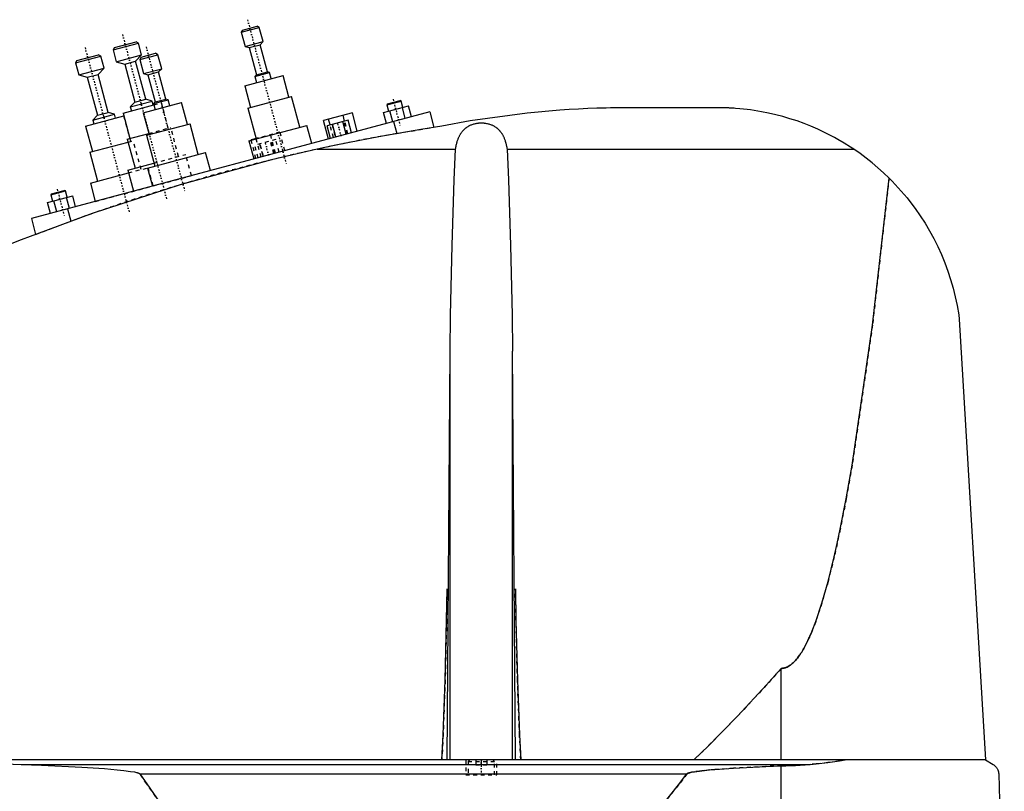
# Model space of a CAD drawing. Extents: x -602 to 174, y -139 to 487.
# Tile 4 of 7: x -463 to -200, y 69 to 275. Entities that reach past the tile are written whole.
import ezdxf

# ---------------------------------------------------------------- set-up
doc = ezdxf.new("R2010")
doc.units = 0
doc.linetypes.add('CENTER', pattern=[1.5, 0.45, -0.5, 0.05, -0.5])
doc.linetypes.add('DASHED', pattern=[2, 1, -1])
for name, color, linetype in [('AM_0', 7, 'CONTINUOUS'), ('AM_3', 7, 'DASHED'), ('AM_7', 7, 'CENTER')]:
    doc.layers.add(name, color=color, linetype=linetype)

msp = doc.modelspace()

# ---------------------------------------------------------------- linework, layer by layer
at = {"layer": 'AM_0', "color": 7, "linetype": 'CONTINUOUS'}
for p, q in [((-404.04, 271.18), (-399.21, 272.47)), ((-403.69, 271.79), (-404.04, 271.18)), ((-404.04, 271.18), (-403.03, 267.41)), ((-403.69, 271.79), (-399.82, 272.82)), ((-399.21, 272.47), (-399.82, 272.82)), ((-398.2, 268.7), (-399.21, 272.47)), ((-438.22, 266.52), (-431.45, 268.33)), ((-437.86, 267.13), (-432.07, 268.68)), ((-431.45, 268.33), (-432.07, 268.68)), ((-430.6, 265.14), (-431.45, 268.33)), ((-403.03, 267.41), (-398.2, 268.7)), ((-399.01, 267.86), (-398.2, 268.7)), ((-437.86, 267.13), (-438.22, 266.52)), ((-438.22, 266.52), (-437.36, 263.33)), ((-430.73, 264.54), (-426.87, 265.58)), ((-426.26, 265.22), (-426.87, 265.58)), ((-403.03, 267.41), (-401.91, 267.09)), ((-401.91, 267.09), (-399.01, 267.86)), ((-401.91, 267.09), (-399.97, 259.84)), ((-397.07, 260.62), (-399.01, 267.86)), ((-448.22, 263.02), (-441.45, 264.83)), ((-447.86, 263.63), (-448.22, 263.02)), ((-448.22, 263.02), (-447.36, 259.83)), ((-447.86, 263.63), (-442.07, 265.18)), ((-441.45, 264.83), (-442.07, 265.18)), ((-440.6, 261.64), (-441.45, 264.83)), ((-437.36, 263.33), (-430.6, 265.14)), ((-437.36, 263.33), (-435.12, 262.69)), ((-435.12, 262.69), (-432.22, 263.46)), ((-435.12, 262.69), (-432.4, 252.55)), ((-432.22, 263.46), (-430.6, 265.14)), ((-429.5, 253.32), (-432.22, 263.46)), ((-431.09, 263.93), (-426.26, 265.22)), ((-430.73, 264.54), (-431.09, 263.93)), ((-431.09, 263.93), (-430.08, 260.16)), ((-425.25, 261.46), (-426.26, 265.22)), ((-447.36, 259.83), (-440.6, 261.64)), ((-442.22, 259.96), (-440.6, 261.64)), ((-430.08, 260.16), (-425.25, 261.46)), ((-430.08, 260.16), (-428.95, 259.84)), ((-428.95, 259.84), (-426.06, 260.62)), ((-426.06, 260.62), (-425.25, 261.46)), ((-424.12, 253.37), (-426.06, 260.62)), ((-400.37, 259.42), (-396.51, 260.46)), ((-399.97, 259.84), (-397.07, 260.62)), ((-396.51, 260.46), (-397.07, 260.62)), ((-396.07, 258.82), (-396.51, 260.46)), ((-447.36, 259.83), (-445.12, 259.19)), ((-445.12, 259.19), (-442.22, 259.96)), ((-445.12, 259.19), (-442.4, 249.05)), ((-439.5, 249.82), (-442.22, 259.96)), ((-428.95, 259.84), (-427.01, 252.6)), ((-403.12, 256.93), (-392.88, 259.67)), ((-399.97, 259.84), (-400.37, 259.42)), ((-400.37, 259.42), (-399.93, 257.78)), ((-391.33, 253.88), (-392.88, 259.67)), ((-403.12, 256.93), (-401.57, 251.13)), ((-433.62, 251.29), (-427.82, 252.84)), ((-432.4, 252.55), (-433.62, 251.29)), ((-432.4, 252.55), (-429.5, 253.32)), ((-430.17, 249.68), (-419.93, 252.42)), ((-427.82, 252.84), (-429.5, 253.32)), ((-427.54, 251.78), (-427.82, 252.84)), ((-427.42, 252.18), (-423.56, 253.21)), ((-427.01, 252.6), (-427.42, 252.18)), ((-427.42, 252.18), (-426.98, 250.54)), ((-427.01, 252.6), (-424.12, 253.37)), ((-423.56, 253.21), (-424.12, 253.37)), ((-423.12, 251.57), (-423.56, 253.21)), ((-418.37, 246.63), (-419.93, 252.42)), ((-402.24, 250.95), (-390.65, 254.06)), ((-388.45, 245.85), (-390.65, 254.06)), ((-365.21, 251.82), (-361.34, 252.85)), ((-365.03, 252.12), (-361.65, 253.03)), ((-361.34, 252.85), (-361.65, 253.03)), ((-360.89, 251.16), (-361.34, 252.85)), ((-353.75, 249.97), (-460, 221.5)), ((-442.4, 249.05), (-439.5, 249.82)), ((-437.82, 249.34), (-439.5, 249.82)), ((-435.55, 249.63), (-427.32, 251.84)), ((-435.55, 249.63), (-433.74, 242.87)), ((-433.62, 251.29), (-433.33, 250.23)), ((-430.17, 249.68), (-428.61, 243.89)), ((-402.24, 250.95), (-400.04, 242.74)), ((-374.39, 249.72), (-382.11, 247.65)), ((-373.07, 244.79), (-374.39, 249.72)), ((-366.08, 249.77), (-359.39, 251.56)), ((-365.3, 246.87), (-366.08, 249.77)), ((-365.03, 252.12), (-365.21, 251.82)), ((-365.21, 251.82), (-364.75, 250.13)), ((-363.63, 247.32), (-364.41, 250.22)), ((-360.29, 248.22), (-361.06, 251.12)), ((-358.61, 248.67), (-359.39, 251.56)), ((-353.75, 249.97), (-352.64, 245.83)), ((-274, 251), (-305.5, 251)), ((-445.55, 246.13), (-435.35, 248.87)), ((-443.62, 247.79), (-437.82, 249.34)), ((-442.4, 249.05), (-443.62, 247.79)), ((-443.62, 247.79), (-443.33, 246.73)), ((-437.54, 248.28), (-437.82, 249.34)), ((-380.79, 242.72), (-382.11, 247.65)), ((-375.53, 247.76), (-381.11, 246.26)), ((-380.34, 246.47), (-380.76, 248.01)), ((-376.02, 244), (-376.93, 247.38)), ((-376.48, 247.5), (-376.89, 249.05)), ((-374.62, 244.38), (-375.53, 247.76)), ((-363.41, 247.38), (-362.55, 244.19)), ((-445.55, 246.13), (-443.74, 239.37)), ((-429.29, 243.7), (-417.7, 246.81)), ((-415.5, 238.6), (-417.7, 246.81)), ((-401.98, 242.22), (-386.52, 246.36)), ((-385.23, 241.54), (-386.52, 246.36)), ((-380.2, 242.88), (-381.11, 246.26)), ((-378.81, 243.26), (-379.71, 246.64)), ((-444.42, 239.19), (-434.21, 241.92)), ((-434.42, 242.69), (-428.7, 244.22)), ((-434.42, 242.69), (-432.35, 234.96)), ((-429.29, 243.7), (-427.09, 235.49)), ((-401.98, 242.22), (-400.68, 237.39)), ((-400.07, 242.84), (-401.43, 242.47)), ((-401.41, 242.38), (-401.43, 242.47)), ((-400.05, 242.74), (-400.08, 242.84)), ((-444.42, 239.19), (-442.35, 231.46)), ((-429.02, 234.98), (-413.57, 239.12)), ((-412.27, 234.29), (-413.57, 239.12)), ((-383.81, 240), (-346.87, 240)), ((-333.13, 240), (-240.66, 240)), ((-434.28, 234.44), (-427.31, 236.31)), ((-434.28, 234.44), (-432.77, 228.8)), ((-429.02, 234.98), (-427.73, 230.15)), ((-444.28, 230.94), (-434.07, 233.68)), ((-454.8, 227.81), (-450.93, 228.85)), ((-454.62, 228.12), (-451.24, 229.02)), ((-450.93, 228.85), (-451.24, 229.02)), ((-450.48, 227.16), (-450.93, 228.85)), ((-444.28, 230.94), (-442.97, 226.06)), ((-455.67, 225.77), (-448.98, 227.56)), ((-454.62, 228.12), (-454.8, 227.81)), ((-454.8, 227.81), (-454.34, 226.12)), ((-453.22, 223.32), (-454, 226.21)), ((-449.88, 224.21), (-450.65, 227.11)), ((-448.2, 224.66), (-448.98, 227.56)), ((-454.89, 222.87), (-455.67, 225.77)), ((-450.34, 224.09), (-449.45, 220.77)), ((-460, 221.5), (-458.87, 217.27)), ((-212.5, 194.62), (-205.5, 77.05)), ((-349.12, 77.05), (-348.33, 186.12)), ((-348.33, 77.05), (-348.33, 186.12)), ((-330.88, 77.05), (-331.67, 186.12)), ((-331.67, 77.05), (-331.67, 186.12)), ((-260, 77.05), (-260, 101.49)), ((-205.5, 77.05), (-597, 77.05)), ((-494.4, 77.05), (-462.76, 75.85)), ((-205.5, 77.05), (-203.5, 75.85)), ((-462.76, 75.85), (-252.3, 75.85)), ((-260, 16.5), (-260, 75.49)), ((-431.04, 73.35), (-285.14, 73.35)), ((-202, 73.35), (-200.5, 16.5))]:
    msp.add_line(p, q, dxfattribs=at)
for points in [[(-305.5, 251, 0), (-306.72, 250.98, 0), (-309.16, 250.91, 0), (-311.61, 250.82, 0), (-312.84, 250.77, 0), (-314.08, 250.71, 0), (-316.55, 250.57, 0), (-319.04, 250.41, 0), (-327.81, 249.63, 0), (-342.95, 247.54, 0), (-350.5, 246.15, 0)], [(-240.66, 240, 0), (-241.49, 240.55, 0), (-243.18, 241.62, 0), (-244.91, 242.63, 0), (-245.78, 243.11, 0), (-246.66, 243.59, 0), (-248.44, 244.49, 0), (-250.25, 245.34, 0), (-252.08, 246.13, 0), (-253.92, 246.86, 0), (-255.79, 247.53, 0), (-256.73, 247.84, 0), (-257.67, 248.14, 0), (-259.56, 248.7, 0), (-261.45, 249.2, 0), (-263.36, 249.63, 0), (-265.27, 250.01, 0), (-267.2, 250.33, 0), (-268.16, 250.47, 0), (-269.12, 250.6, 0), (-271.06, 250.8, 0), (-272.2, 250.89, 0), (-272.53, 250.92, 0), (-272.85, 250.94, 0), (-273.02, 250.95, 0), (-273.18, 250.96, 0), (-273.51, 250.98, 0), (-273.84, 250.99, 0), (-274, 251, 0)], [(-346.87, 240, 0), (-346.86, 240.1, 0), (-346.83, 240.31, 0), (-346.79, 240.51, 0), (-346.77, 240.61, 0), (-346.75, 240.72, 0), (-346.71, 240.92, 0), (-346.67, 241.12, 0), (-346.62, 241.32, 0), (-346.57, 241.52, 0), (-346.52, 241.72, 0), (-346.49, 241.82, 0), (-346.46, 241.92, 0), (-346.4, 242.12, 0), (-346.34, 242.31, 0), (-346.28, 242.5, 0), (-346.21, 242.69, 0), (-346.13, 242.88, 0), (-346.1, 242.97, 0), (-346.06, 243.06, 0), (-345.98, 243.24, 0), (-345.89, 243.42, 0), (-345.85, 243.51, 0), (-345.8, 243.59, 0), (-345.71, 243.77, 0), (-345.62, 243.93, 0), (-345.57, 244.02, 0), (-345.52, 244.1, 0), (-345.41, 244.26, 0), (-345.3, 244.42, 0), (-345.19, 244.57, 0), (-345.07, 244.72, 0), (-344.95, 244.87, 0), (-344.89, 244.94, 0), (-344.83, 245.01, 0), (-344.7, 245.15, 0), (-344.57, 245.28, 0), (-344.43, 245.41, 0), (-344.29, 245.54, 0), (-344.14, 245.66, 0), (-344.07, 245.71, 0), (-343.99, 245.77, 0), (-343.84, 245.88, 0), (-343.68, 245.99, 0), (-343.52, 246.09, 0), (-343.35, 246.19, 0), (-343.17, 246.28, 0), (-343.08, 246.33, 0), (-342.99, 246.37, 0), (-342.8, 246.46, 0), (-342.61, 246.54, 0), (-342.41, 246.61, 0), (-342.21, 246.68, 0), (-342, 246.74, 0), (-341.9, 246.77, 0), (-341.8, 246.8, 0), (-341.59, 246.85, 0), (-341.38, 246.89, 0), (-341.16, 246.93, 0), (-340.95, 246.96, 0), (-340.74, 246.98, 0), (-340.63, 246.99, 0), (-340.52, 247, 0), (-340.31, 247.01, 0), (-340.1, 247.02, 0), (-340, 247.02, 0), (-339.9, 247.02, 0), (-339.69, 247.01, 0), (-339.48, 247, 0), (-339.37, 246.99, 0), (-339.26, 246.98, 0), (-339.05, 246.96, 0), (-338.84, 246.93, 0), (-338.62, 246.89, 0), (-338.41, 246.85, 0), (-338.2, 246.8, 0), (-338.1, 246.77, 0), (-338, 246.74, 0), (-337.79, 246.68, 0), (-337.59, 246.61, 0), (-337.39, 246.54, 0), (-337.2, 246.46, 0), (-337.01, 246.37, 0), (-336.92, 246.33, 0), (-336.83, 246.28, 0), (-336.65, 246.19, 0), (-336.48, 246.09, 0), (-336.32, 245.99, 0), (-336.16, 245.88, 0), (-336.01, 245.77, 0), (-335.93, 245.71, 0), (-335.86, 245.66, 0), (-335.71, 245.54, 0), (-335.57, 245.41, 0), (-335.43, 245.28, 0), (-335.3, 245.15, 0), (-335.17, 245.01, 0), (-335.11, 244.94, 0), (-335.05, 244.87, 0), (-334.93, 244.72, 0), (-334.81, 244.57, 0), (-334.7, 244.42, 0), (-334.59, 244.26, 0), (-334.48, 244.1, 0), (-334.43, 244.02, 0), (-334.38, 243.93, 0), (-334.29, 243.77, 0), (-334.2, 243.59, 0), (-334.15, 243.51, 0), (-334.11, 243.42, 0), (-334.02, 243.24, 0), (-333.94, 243.06, 0), (-333.9, 242.97, 0), (-333.87, 242.88, 0), (-333.79, 242.69, 0), (-333.72, 242.5, 0), (-333.66, 242.31, 0), (-333.6, 242.12, 0), (-333.54, 241.92, 0), (-333.51, 241.82, 0), (-333.48, 241.72, 0), (-333.43, 241.52, 0), (-333.38, 241.32, 0), (-333.33, 241.12, 0), (-333.29, 240.92, 0), (-333.25, 240.72, 0), (-333.23, 240.61, 0), (-333.21, 240.51, 0), (-333.17, 240.31, 0), (-333.14, 240.1, 0), (-333.13, 240, 0)], [(-350.5, 246.15, 0), (-356.16, 245.27, 0), (-367.37, 243.33, 0), (-378.39, 241.16, 0), (-383.81, 240, 0)], [(-383.81, 240, 0), (-395.97, 237.17, 0), (-420.06, 230.59, 0), (-443.79, 222.83, 0), (-455.5, 218.5, 0)], [(-348.33, 186.12, 0), (-348.19, 195.73, 0), (-347.78, 214.34, 0), (-347.21, 231.8, 0), (-346.87, 240, 0)], [(-333.13, 240, 0), (-332.79, 231.8, 0), (-332.22, 214.34, 0), (-331.81, 195.73, 0), (-331.67, 186.12, 0)], [(-231.25, 232.3, 0), (-232.71, 233.71, 0), (-235.77, 236.37, 0), (-238.99, 238.84, 0), (-240.66, 240, 0)], [(-260, 101.49, 0), (-259.98, 101.49, 0), (-259.93, 101.49, 0), (-259.88, 101.49, 0), (-259.86, 101.5, 0), (-259.84, 101.5, 0), (-259.79, 101.5, 0), (-259.74, 101.5, 0), (-259.7, 101.51, 0), (-259.65, 101.51, 0), (-259.6, 101.52, 0), (-259.58, 101.52, 0), (-259.56, 101.52, 0), (-259.51, 101.53, 0), (-259.46, 101.53, 0), (-259.42, 101.54, 0), (-259.37, 101.55, 0), (-259.32, 101.56, 0), (-259.3, 101.56, 0), (-259.28, 101.57, 0), (-259.23, 101.58, 0), (-259.18, 101.59, 0), (-259.16, 101.6, 0), (-259.14, 101.6, 0), (-259.09, 101.61, 0), (-259.04, 101.63, 0), (-259.02, 101.63, 0), (-259, 101.64, 0), (-258.95, 101.65, 0), (-258.9, 101.67, 0), (-258.86, 101.68, 0), (-258.81, 101.7, 0), (-258.76, 101.72, 0), (-258.74, 101.73, 0), (-258.72, 101.73, 0), (-258.67, 101.75, 0), (-258.62, 101.77, 0), (-258.46, 101.84, 0), (-258.18, 101.98, 0), (-257.9, 102.14, 0), (-257.62, 102.32, 0), (-257.48, 102.42, 0), (-257.34, 102.53, 0), (-257.06, 102.76, 0), (-256.78, 103.01, 0), (-256.5, 103.29, 0), (-256.23, 103.59, 0), (-255.95, 103.91, 0), (-255.81, 104.08, 0), (-255.67, 104.25, 0), (-255.39, 104.62, 0), (-255.11, 105.01, 0), (-254.97, 105.21, 0), (-254.83, 105.42, 0), (-254.55, 105.86, 0), (-254.27, 106.32, 0), (-254.13, 106.56, 0), (-254, 106.8, 0), (-253.72, 107.31, 0), (-253.44, 107.83, 0), (-253.16, 108.38, 0), (-252.88, 108.96, 0), (-252.61, 109.55, 0), (-252.47, 109.86, 0), (-252.33, 110.17, 0), (-252.05, 110.81, 0), (-251.78, 111.48, 0), (-250.81, 113.98, 0), (-249.16, 118.92, 0), (-247.51, 124.67, 0), (-245.88, 131.23, 0), (-245.07, 134.81, 0), (-244.27, 138.59, 0), (-242.67, 146.74, 0), (-241.08, 155.68, 0), (-235.67, 193.02, 0), (-231.25, 232.3, 0)], [(-231.25, 232.3, 0), (-230.4, 231.45, 0), (-228.77, 229.71, 0), (-227.2, 227.91, 0), (-226.44, 227, 0), (-225.7, 226.07, 0), (-224.27, 224.17, 0), (-222.92, 222.23, 0), (-221.64, 220.24, 0), (-220.44, 218.21, 0), (-219.31, 216.14, 0), (-218.78, 215.1, 0), (-218.26, 214.04, 0), (-217.29, 211.89, 0), (-216.39, 209.72, 0), (-215.57, 207.5, 0), (-214.83, 205.25, 0), (-214.17, 202.96, 0), (-213.87, 201.8, 0), (-213.59, 200.63, 0), (-213.09, 198.26, 0), (-212.67, 195.85, 0), (-212.5, 194.62, 0)], [(-455.5, 218.5, 0), (-462.76, 215.82, 0), (-477.17, 210.17, 0), (-491.43, 204.15, 0), (-498.5, 201.01, 0)], [(-350.53, 77.05, 0), (-350.19, 83.72, 0), (-349.64, 98.37, 0), (-349.25, 114.39, 0), (-349.12, 122.75, 0)], [(-330.88, 122.75, 0), (-330.75, 114.39, 0), (-330.36, 98.37, 0), (-329.81, 83.72, 0), (-329.47, 77.05, 0)], [(-283.32, 77.05, 0), (-279.43, 80.82, 0), (-271.66, 88.72, 0), (-263.89, 97.11, 0), (-260, 101.49, 0)], [(-252.3, 75.85, 0), (-250.72, 75.99, 0), (-247.58, 76.34, 0), (-244.47, 76.79, 0), (-242.93, 77.05, 0)], [(-462.76, 75.85, 0), (-457.28, 75.66, 0), (-446.52, 75.14, 0), (-440.47, 74.74, 0), (-438.78, 74.6, 0), (-437.11, 74.45, 0), (-436.23, 74.36, 0), (-435.34, 74.26, 0), (-433.54, 74.02, 0), (-432.52, 73.85, 0), (-432.24, 73.79, 0), (-431.96, 73.73, 0), (-431.83, 73.69, 0), (-431.69, 73.65, 0), (-431.54, 73.61, 0), (-431.49, 73.59, 0), (-431.44, 73.57, 0), (-431.42, 73.57, 0), (-431.4, 73.56, 0), (-431.35, 73.54, 0), (-431.3, 73.52, 0), (-431.26, 73.5, 0), (-431.22, 73.48, 0), (-431.17, 73.45, 0), (-431.15, 73.44, 0), (-431.13, 73.43, 0), (-431.11, 73.41, 0), (-431.1, 73.41, 0), (-431.1, 73.4, 0), (-431.09, 73.4, 0), (-431.09, 73.4, 0), (-431.09, 73.39, 0), (-431.08, 73.39, 0), (-431.07, 73.38, 0), (-431.07, 73.38, 0), (-431.06, 73.37, 0), (-431.06, 73.37, 0), (-431.06, 73.37, 0), (-431.05, 73.36, 0), (-431.05, 73.35, 0), (-431.04, 73.35, 0)], [(-285.14, 73.35, 0), (-285.14, 73.35, 0), (-285.13, 73.36, 0), (-285.13, 73.36, 0), (-285.13, 73.36, 0), (-285.12, 73.37, 0), (-285.12, 73.37, 0), (-285.12, 73.37, 0), (-285.11, 73.38, 0), (-285.11, 73.38, 0), (-285.1, 73.39, 0), (-285.1, 73.39, 0), (-285.09, 73.39, 0), (-285.09, 73.39, 0), (-285.08, 73.4, 0), (-285.07, 73.41, 0), (-285.05, 73.42, 0), (-285.03, 73.43, 0), (-285, 73.45, 0), (-284.96, 73.47, 0), (-284.93, 73.48, 0), (-284.9, 73.5, 0), (-284.86, 73.51, 0), (-284.84, 73.52, 0), (-284.83, 73.52, 0), (-284.79, 73.54, 0), (-284.76, 73.55, 0), (-284.63, 73.59, 0), (-284.52, 73.62, 0), (-284.41, 73.65, 0), (-284.18, 73.71, 0), (-283.95, 73.76, 0), (-283.13, 73.91, 0), (-281.81, 74.09, 0), (-281.15, 74.17, 0), (-280.47, 74.24, 0), (-279.1, 74.38, 0), (-277.71, 74.5, 0), (-272.73, 74.85, 0), (-264.12, 75.31, 0), (-260, 75.49, 0)], [(-260, 75.49, 0), (-258.77, 75.5, 0), (-256.22, 75.59, 0), (-253.62, 75.75, 0), (-252.3, 75.85, 0)], [(-203.5, 75.85, 0), (-203.44, 75.82, 0), (-203.33, 75.75, 0), (-203.23, 75.67, 0), (-203.18, 75.63, 0), (-203.12, 75.59, 0), (-203.02, 75.51, 0), (-202.93, 75.42, 0), (-202.83, 75.32, 0), (-202.74, 75.22, 0), (-202.65, 75.12, 0), (-202.61, 75.06, 0), (-202.57, 75.01, 0), (-202.48, 74.89, 0), (-202.4, 74.76, 0), (-202.32, 74.61, 0), (-202.25, 74.44, 0), (-202.2, 74.34, 0), (-202.19, 74.31, 0), (-202.18, 74.27, 0), (-202.17, 74.26, 0), (-202.17, 74.24, 0), (-202.16, 74.21, 0), (-202.14, 74.17, 0), (-202.14, 74.16, 0), (-202.13, 74.14, 0), (-202.12, 74.11, 0), (-202.11, 74.07, 0), (-202.11, 74.05, 0), (-202.1, 74.03, 0), (-202.09, 74, 0), (-202.08, 73.96, 0), (-202.07, 73.92, 0), (-202.06, 73.88, 0), (-202.06, 73.84, 0), (-202.05, 73.81, 0), (-202.05, 73.79, 0), (-202.04, 73.74, 0), (-202.03, 73.7, 0), (-202.02, 73.65, 0), (-202.02, 73.59, 0), (-202.01, 73.54, 0), (-202.01, 73.52, 0), (-202.01, 73.51, 0), (-202.01, 73.5, 0), (-202.01, 73.49, 0), (-202.01, 73.49, 0), (-202.01, 73.48, 0), (-202.01, 73.47, 0), (-202.01, 73.47, 0), (-202.01, 73.46, 0), (-202, 73.45, 0), (-202, 73.44, 0), (-202, 73.43, 0), (-202, 73.43, 0), (-202, 73.42, 0), (-202, 73.41, 0), (-202, 73.4, 0), (-202, 73.39, 0), (-202, 73.38, 0), (-202, 73.38, 0), (-202, 73.37, 0), (-202, 73.36, 0), (-202, 73.35, 0), (-202, 73.35, 0)], [(-431.04, 73.35, 0), (-429.24, 70.69, 0), (-425.62, 65.55, 0), (-422.01, 60.66, 0), (-420.21, 58.31, 0), (-418.4, 56.02, 0), (-414.79, 51.62, 0), (-411.17, 47.47, 0), (-407.56, 43.57, 0), (-403.95, 39.92, 0), (-400.33, 36.51, 0), (-398.53, 34.9, 0), (-396.72, 33.35, 0), (-393.11, 30.44, 0), (-389.49, 27.78, 0), (-385.88, 25.36, 0), (-382.26, 23.19, 0), (-378.65, 21.27, 0), (-376.84, 20.41, 0), (-375.04, 19.6, 0), (-371.42, 18.17, 0), (-367.81, 17, 0), (-366, 16.5, 0)], [(-366, 16.5, 0), (-363.75, 16.74, 0), (-359.26, 17.45, 0), (-354.77, 18.47, 0), (-352.52, 19.09, 0), (-350.27, 19.79, 0), (-345.78, 21.42, 0), (-341.29, 23.35, 0), (-336.8, 25.59, 0), (-332.3, 28.14, 0), (-327.81, 30.99, 0), (-325.56, 32.53, 0), (-323.32, 34.15, 0), (-318.83, 37.61, 0), (-314.33, 41.38, 0), (-309.84, 45.46, 0), (-305.35, 49.84, 0), (-300.86, 54.53, 0), (-298.61, 56.99, 0), (-296.37, 59.53, 0), (-291.88, 64.83, 0), (-287.39, 70.43, 0), (-285.14, 73.35, 0)]]:
    msp.add_polyline3d(points, dxfattribs=at)
at = {"layer": 'AM_3', "color": 6, "linetype": 'DASHED'}
for p, q in [((-427.32, 251.84), (-425.32, 252.37)), ((-423.5, 245.61), (-425.32, 252.37)), ((-435.35, 248.87), (-435.32, 248.87)), ((-433.5, 242.11), (-435.32, 248.87)), ((-375.92, 244.03), (-376.82, 247.41)), ((-375.57, 244.12), (-376.48, 247.5)), ((-428.7, 244.22), (-422.83, 245.79)), ((-420.76, 238.07), (-422.83, 245.79)), ((-393.71, 244.54), (-400.07, 242.84)), ((-392.39, 239.62), (-393.71, 244.54)), ((-379.44, 243.09), (-380.34, 246.47)), ((-379.82, 246.61), (-378.91, 243.23)), ((-362.55, 244.19), (-352.64, 245.83)), ((-434.21, 241.92), (-432.83, 242.29)), ((-430.76, 234.57), (-432.83, 242.29)), ((-400.11, 237.55), (-401.41, 242.38)), ((-394.85, 242.58), (-400.43, 241.09)), ((-398.76, 237.91), (-400.05, 242.74)), ((-395.34, 238.83), (-396.24, 242.21)), ((-394.89, 238.95), (-396.21, 243.87)), ((-395.23, 238.85), (-396.14, 242.23)), ((-393.94, 239.2), (-394.85, 242.58)), ((-399.52, 237.71), (-400.43, 241.09)), ((-399.13, 241.43), (-398.23, 238.05)), ((-398.13, 238.08), (-399.03, 241.46)), ((-427.31, 236.31), (-418.83, 238.58)), ((-417.31, 232.94), (-418.83, 238.58)), ((-434.07, 233.68), (-428.83, 235.08)), ((-427.52, 230.2), (-428.83, 235.08)), ((-442.97, 226.06), (-417.31, 232.94)), ((-458.87, 217.27), (-449.45, 220.77)), ((-344.15, 77.05), (-344.15, 73.05)), ((-343.1, 77.05), (-343.5, 76.65)), ((-343.5, 76.65), (-343.5, 73.05)), ((-343.5, 76.65), (-336.5, 76.65)), ((-341.5, 77.05), (-341.5, 75.8)), ((-340, 77.05), (-340, 75.8)), ((-338.5, 77.05), (-338.5, 75.8)), ((-336.5, 76.65), (-336.9, 77.05)), ((-336.5, 73.05), (-336.5, 76.65)), ((-335.85, 73.05), (-335.85, 77.05)), ((-341.5, 75.8), (-338.5, 75.8)), ((-344.15, 73.05), (-335.85, 73.05))]:
    msp.add_line(p, q, dxfattribs=at)
for points in [[(-231.25, 232.3, 0), (-235.67, 193.02, 0), (-241.08, 155.68, 0), (-242.67, 146.74, 0), (-244.27, 138.59, 0), (-245.07, 134.81, 0), (-245.88, 131.23, 0), (-247.51, 124.67, 0), (-249.16, 118.92, 0), (-250.81, 113.98, 0), (-251.78, 111.48, 0), (-252.05, 110.81, 0), (-252.33, 110.17, 0), (-252.47, 109.86, 0), (-252.61, 109.55, 0), (-252.88, 108.96, 0), (-253.16, 108.38, 0), (-253.44, 107.83, 0), (-253.72, 107.31, 0), (-254, 106.8, 0), (-254.13, 106.56, 0), (-254.27, 106.32, 0), (-254.55, 105.86, 0), (-254.83, 105.42, 0), (-254.97, 105.21, 0), (-255.11, 105.01, 0), (-255.39, 104.62, 0), (-255.67, 104.25, 0), (-255.81, 104.08, 0), (-255.95, 103.91, 0), (-256.23, 103.59, 0), (-256.5, 103.29, 0), (-256.78, 103.01, 0), (-257.06, 102.76, 0), (-257.34, 102.53, 0), (-257.48, 102.42, 0), (-257.62, 102.32, 0), (-257.9, 102.14, 0), (-258.18, 101.98, 0), (-258.46, 101.84, 0), (-258.62, 101.77, 0), (-258.67, 101.75, 0), (-258.72, 101.73, 0), (-258.74, 101.73, 0), (-258.76, 101.72, 0), (-258.81, 101.7, 0), (-258.86, 101.68, 0), (-258.9, 101.67, 0), (-258.95, 101.65, 0), (-259, 101.64, 0), (-259.02, 101.63, 0), (-259.04, 101.63, 0), (-259.09, 101.61, 0), (-259.14, 101.6, 0), (-259.16, 101.6, 0), (-259.18, 101.59, 0), (-259.23, 101.58, 0), (-259.28, 101.57, 0), (-259.3, 101.56, 0), (-259.32, 101.56, 0), (-259.37, 101.55, 0), (-259.42, 101.54, 0), (-259.46, 101.53, 0), (-259.51, 101.53, 0), (-259.56, 101.52, 0), (-259.58, 101.52, 0), (-259.6, 101.52, 0), (-259.65, 101.51, 0), (-259.7, 101.51, 0), (-259.74, 101.5, 0), (-259.79, 101.5, 0), (-259.84, 101.5, 0), (-259.86, 101.5, 0), (-259.88, 101.49, 0), (-259.93, 101.49, 0), (-259.98, 101.49, 0), (-260, 101.49, 0)], [(-349.12, 122.75, 0), (-349.25, 114.39, 0), (-349.64, 98.37, 0), (-350.19, 83.72, 0), (-350.53, 77.05, 0)], [(-329.47, 77.05, 0), (-329.81, 83.72, 0), (-330.36, 98.37, 0), (-330.75, 114.39, 0), (-330.88, 122.75, 0)], [(-260, 101.49, 0), (-263.89, 97.11, 0), (-271.66, 88.72, 0), (-279.43, 80.82, 0), (-283.32, 77.05, 0)], [(-242.93, 77.05, 0), (-244.47, 76.79, 0), (-247.58, 76.34, 0), (-250.72, 75.99, 0), (-252.3, 75.85, 0)], [(-260, 75.49, 0), (-264.12, 75.31, 0), (-272.73, 74.85, 0), (-277.71, 74.5, 0), (-279.1, 74.38, 0), (-280.47, 74.24, 0), (-281.15, 74.17, 0), (-281.81, 74.09, 0), (-283.13, 73.91, 0), (-283.95, 73.76, 0), (-284.18, 73.71, 0), (-284.41, 73.65, 0), (-284.52, 73.62, 0), (-284.63, 73.59, 0), (-284.76, 73.55, 0), (-284.79, 73.54, 0), (-284.83, 73.52, 0), (-284.84, 73.52, 0), (-284.86, 73.51, 0), (-284.9, 73.5, 0), (-284.93, 73.48, 0), (-284.96, 73.47, 0), (-285, 73.45, 0), (-285.03, 73.43, 0), (-285.05, 73.42, 0), (-285.07, 73.41, 0), (-285.08, 73.4, 0), (-285.09, 73.39, 0), (-285.09, 73.39, 0), (-285.1, 73.39, 0), (-285.1, 73.39, 0), (-285.11, 73.38, 0), (-285.11, 73.38, 0), (-285.12, 73.37, 0), (-285.12, 73.37, 0), (-285.12, 73.37, 0), (-285.13, 73.36, 0), (-285.13, 73.36, 0), (-285.13, 73.36, 0), (-285.14, 73.35, 0), (-285.14, 73.35, 0)], [(-252.3, 75.85, 0), (-253.62, 75.75, 0), (-256.22, 75.59, 0), (-258.77, 75.5, 0), (-260, 75.49, 0)], [(-366, 16.5, 0), (-367.81, 17, 0), (-371.42, 18.17, 0), (-375.04, 19.6, 0), (-376.84, 20.41, 0), (-378.65, 21.27, 0), (-382.26, 23.19, 0), (-385.88, 25.36, 0), (-389.49, 27.78, 0), (-393.11, 30.44, 0), (-396.72, 33.35, 0), (-398.53, 34.9, 0), (-400.33, 36.51, 0), (-403.95, 39.92, 0), (-407.56, 43.57, 0), (-411.17, 47.47, 0), (-414.79, 51.62, 0), (-418.4, 56.02, 0), (-420.21, 58.31, 0), (-422.01, 60.66, 0), (-425.62, 65.55, 0), (-429.24, 70.69, 0), (-431.04, 73.35, 0)], [(-285.14, 73.35, 0), (-287.39, 70.43, 0), (-291.88, 64.83, 0), (-296.37, 59.53, 0), (-298.61, 56.99, 0), (-300.86, 54.53, 0), (-305.35, 49.84, 0), (-309.84, 45.46, 0), (-314.33, 41.38, 0), (-318.83, 37.61, 0), (-323.32, 34.15, 0), (-325.56, 32.53, 0), (-327.81, 30.99, 0), (-332.3, 28.14, 0), (-336.8, 25.59, 0), (-341.29, 23.35, 0), (-345.78, 21.42, 0), (-350.27, 19.79, 0), (-352.52, 19.09, 0), (-354.77, 18.47, 0), (-359.26, 17.45, 0), (-363.75, 16.74, 0), (-366, 16.5, 0)]]:
    msp.add_polyline3d(points, dxfattribs=at)
msp.add_arc((-276.43, -248.33), 500, 99.9188, 110.246, dxfattribs=at)
at = {"layer": 'AM_7', "color": 4, "linetype": 'CENTER'}
for p, q in [((-402.36, 274.55), (-391.96, 235.77)), ((-435.69, 270.62), (-423.95, 226.79)), ((-445.69, 267.12), (-433.95, 223.29)), ((-429.4, 267.3), (-419.01, 228.52)), ((-363.54, 253.32), (-361.67, 246.34)), ((-377.37, 243.46), (-378.36, 247.18)), ((-396.69, 238.28), (-397.68, 242)), ((-453.13, 229.31), (-451.26, 222.34)), ((-340, 77.25), (-340, 72.85))]:
    msp.add_line(p, q, dxfattribs=at)

doc.saveas('drawing.dxf')
